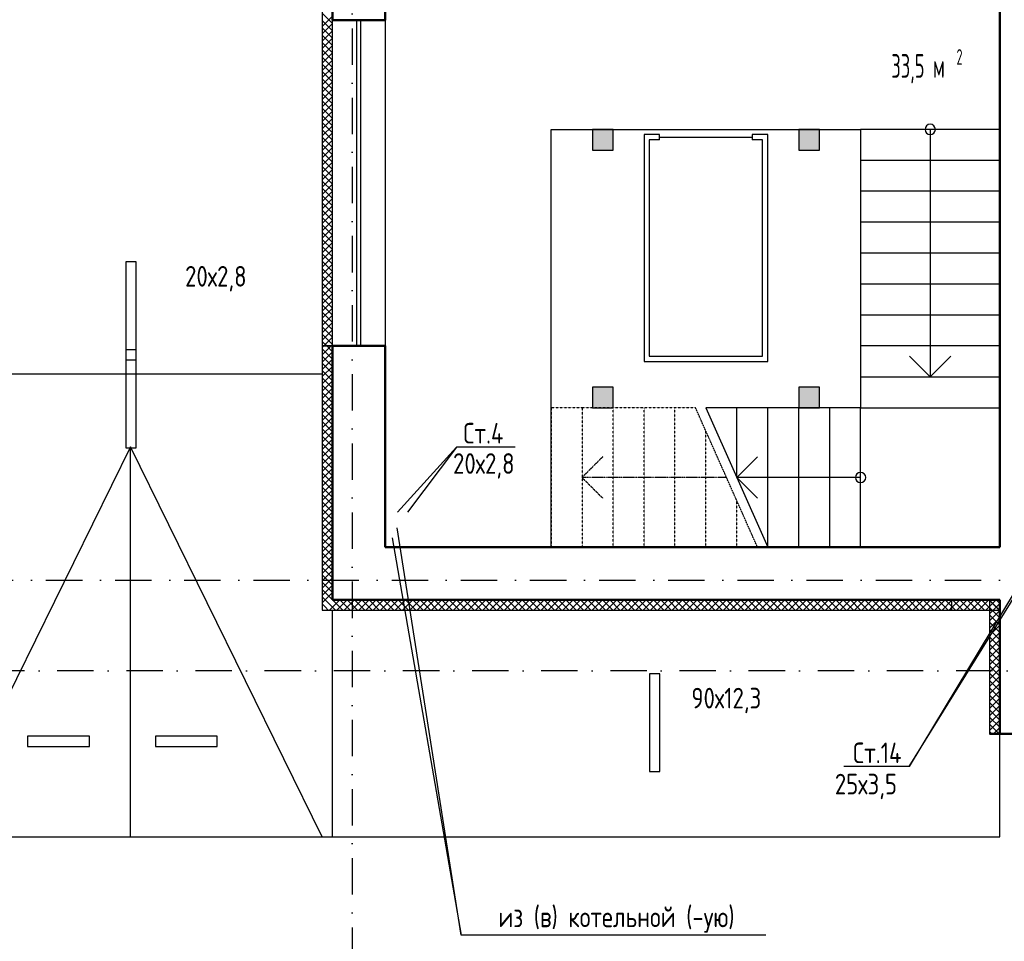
# Model space of a CAD drawing. Extents: x -1560602 to 321118, y -2308202 to -430103.
# Tile 63 of 104: x -1544803 to -1535256, y -2121697 to -2112761. Entities that reach past the tile are written whole.
import ezdxf
from ezdxf.enums import TextEntityAlignment as Align

# ---------------------------------------------------------------- set-up
doc = ezdxf.new("R2010")
doc.units = 0
doc.header["$MEASUREMENT"] = 0
for name, pattern in [('Dot & Dashed', [670.277762, 352.777767, -176.388884, 0, -141.111112]), ('Штриховая', [0.4, 0.2, -0.2]), ('Штрихпунктирная', [0.670278, 0.352778, -0.176389, 0, -0.141111])]:
    doc.linetypes.add(name, pattern=pattern)
doc.layers.get('0').update_dxf_attribs({"color": 255, "linetype": 'CONTINUOUS'})
for name, color, linetype in [('Оси', 253, 'Dot & Dashed'), ('отделка', 240, 'CONTINUOUS'), ('Текст', 7, 'CONTINUOUS'), ('Утеплитель', 6, 'CONTINUOUS')]:
    doc.layers.add(name, color=color, linetype=linetype)
doc.layers.add('СПДС_СИМВОЛЫ', color=6, linetype='CONTINUOUS', lineweight=25)
doc.layers.add('стены', color=5, linetype='CONTINUOUS', lineweight=50)
doc.styles.get("Standard").update_dxf_attribs({"font": 'spds.shx', "width": 0.7, "height": 250})

msp = doc.modelspace()

# ---------------------------------------------------------------- hatches: boundary and pattern name
at = {"linetype": 'Continuous', "lineweight": 5}
for points in [[(-1539249.3, -2114024.8), (-1539049.3, -2114024.8), (-1539049.3, -2113824.8), (-1539249.3, -2113824.8)], [(-1537249.3, -2114024.8), (-1537049.3, -2114024.8), (-1537049.3, -2113824.8), (-1537249.3, -2113824.8)], [(-1539249.3, -2116524.8), (-1539049.3, -2116524.8), (-1539049.3, -2116324.8), (-1539249.3, -2116324.8)], [(-1537249.3, -2116524.8), (-1537049.3, -2116524.8), (-1537049.3, -2116324.8), (-1537249.3, -2116324.8)]]:
    msp.add_hatch(color=0, dxfattribs=at).paths.add_polyline_path(points, flags=0)

# ---------------------------------------------------------------- linework, layer by layer
at = {"color": 0, "linetype": 'Continuous'}
for p, q in [((-1539649.3, -2117874.8), (-1539649.3, -2113824.8)), ((-1539649.3, -2113824.8), (-1536649.3, -2113824.8)), ((-1539049.3, -2113824.8), (-1539249.3, -2113824.8)), ((-1539249.3, -2113824.8), (-1539249.3, -2114024.8)), ((-1539049.3, -2114024.8), (-1539049.3, -2113824.8)), ((-1538749.3, -2113874.8), (-1538749.3, -2116074.8)), ((-1538599.3, -2113874.8), (-1538749.3, -2113874.8)), ((-1538599.3, -2113924.8), (-1538599.3, -2113874.8)), ((-1537549.3, -2113874.8), (-1537699.3, -2113874.8)), ((-1537699.3, -2113874.8), (-1537699.3, -2113924.8)), ((-1537549.3, -2116074.8), (-1537549.3, -2113874.8)), ((-1537049.3, -2113824.8), (-1537249.3, -2113824.8)), ((-1537249.3, -2113824.8), (-1537249.3, -2114024.8)), ((-1537049.3, -2114024.8), (-1537049.3, -2113824.8)), ((-1535299.3, -2113824.8), (-1536649.3, -2113824.8)), ((-1536649.3, -2113824.8), (-1536649.3, -2116224.8)), ((-1535974.3, -2113824.8), (-1535974.3, -2116224.8)), ((-1535299.3, -2116224.8), (-1535299.3, -2113824.8)), ((-1538699.3, -2113924.8), (-1538699.3, -2116024.8)), ((-1538599.3, -2113924.8), (-1538699.3, -2113924.8)), ((-1538599.3, -2113899.8), (-1537699.3, -2113899.8)), ((-1537599.3, -2113924.8), (-1537699.3, -2113924.8)), ((-1537599.3, -2116024.8), (-1537599.3, -2113924.8)), ((-1539249.3, -2114024.8), (-1539049.3, -2114024.8)), ((-1537249.3, -2114024.8), (-1537049.3, -2114024.8)), ((-1535299.3, -2114124.8), (-1536649.3, -2114124.8)), ((-1535299.3, -2114424.8), (-1536649.3, -2114424.8)), ((-1535299.3, -2114724.8), (-1536649.3, -2114724.8)), ((-1535299.3, -2115024.8), (-1536649.3, -2115024.8)), ((-1535299.3, -2115324.8), (-1536649.3, -2115324.8)), ((-1535299.3, -2115624.8), (-1536649.3, -2115624.8)), ((-1535299.3, -2115924.8), (-1536649.3, -2115924.8)), ((-1538749.3, -2116074.8), (-1537549.3, -2116074.8)), ((-1538699.3, -2116024.8), (-1537599.3, -2116024.8)), ((-1536174.3, -2116024.8), (-1535974.3, -2116224.8)), ((-1535974.3, -2116224.8), (-1535774.3, -2116024.8)), ((-1536649.3, -2116224.8), (-1535299.3, -2116224.8)), ((-1536649.3, -2116224.8), (-1536649.3, -2116524.8)), ((-1535299.3, -2116524.8), (-1535299.3, -2116224.8)), ((-1539049.3, -2116324.8), (-1539249.3, -2116324.8)), ((-1539249.3, -2116324.8), (-1539249.3, -2116524.8)), ((-1539049.3, -2116524.8), (-1539049.3, -2116324.8)), ((-1537049.3, -2116324.8), (-1537249.3, -2116324.8)), ((-1537249.3, -2116324.8), (-1537249.3, -2116524.8)), ((-1537049.3, -2116524.8), (-1537049.3, -2116324.8)), ((-1539249.3, -2116524.8), (-1539049.3, -2116524.8)), ((-1536649.3, -2116524.8), (-1538149.3, -2116524.8)), ((-1538149.3, -2116524.8), (-1537549.3, -2117874.8)), ((-1537849.3, -2117199.8), (-1537849.3, -2116524.8)), ((-1537549.3, -2117874.8), (-1537549.3, -2116524.8)), ((-1537249.3, -2117874.8), (-1537249.3, -2116524.8)), ((-1537249.3, -2116524.8), (-1537049.3, -2116524.8)), ((-1536949.3, -2117874.8), (-1536949.3, -2116524.8)), ((-1536649.3, -2116524.8), (-1535299.3, -2116524.8)), ((-1536649.3, -2117874.8), (-1536649.3, -2116524.8)), ((-1537649.3, -2116999.8), (-1537849.3, -2117199.8)), ((-1537849.3, -2117199.8), (-1537649.3, -2117399.8)), ((-1536649.3, -2117199.8), (-1537849.3, -2117199.8)), ((-1537549.3, -2117874.8), (-1536649.3, -2117874.8))]:
    msp.add_line(p, q, dxfattribs=at)
at = {"color": 0, "ltscale": 100}
for p, q in [((-1545589.3, -2116194.8), (-1541869.3, -2116194.8)), ((-1543729.3, -2116902.4), (-1545589.3, -2120684.8)), ((-1543729.3, -2120684.8), (-1543729.3, -2116902.4)), ((-1541869.3, -2120684.8), (-1543729.3, -2116902.4)), ((-1541769.3, -2120684.8), (-1541769.3, -2118484.8)), ((-1535299.3, -2120684.8), (-1535299.3, -2119684.8)), ((-1545589.3, -2120684.8), (-1541769.3, -2120684.8)), ((-1541769.3, -2120684.8), (-1535299.3, -2120684.8))]:
    msp.add_line(p, q, dxfattribs=at)
at = {"color": 0, "linetype": 'Штриховая'}
for p, q in [((-1539349.3, -2116524.8), (-1539649.3, -2116524.8)), ((-1539649.3, -2116524.8), (-1539649.3, -2117874.8)), ((-1538249.2, -2116524.8), (-1539349.3, -2116524.8)), ((-1539349.3, -2116524.8), (-1539349.3, -2117874.8)), ((-1539049.3, -2117874.8), (-1539049.3, -2116524.8)), ((-1538749.3, -2117874.8), (-1538749.3, -2116524.8)), ((-1538449.3, -2117874.8), (-1538449.3, -2116524.8)), ((-1537649.2, -2117874.8), (-1538249.2, -2116524.8)), ((-1538149.3, -2117874.8), (-1538149.3, -2116749.6)), ((-1537849.3, -2117874.8), (-1537849.3, -2117424.6)), ((-1539649.3, -2117874.8), (-1539349.3, -2117874.8)), ((-1539349.3, -2117874.8), (-1537649.2, -2117874.8))]:
    msp.add_line(p, q, dxfattribs=at)
at = {"color": 0}
for p, q in [((-1541137.9, -2117535.4), (-1540567.6, -2116904.2, 0)), ((-1540567.6, -2116904.2, 0), (-1541043.9, -2117535.4)), ((-1539997.4, -2116904.2, 0), (-1540567.6, -2116904.2, 0)), ((-1540522.1, -2121637), (-1541144.3, -2117689.3, 0)), ((-1536178.2, -2120003.4, 0), (-1534747.8, -2117691.4, 0)), ((-1541192.2, -2117784.4, 0), (-1540522.1, -2121637)), ((-1534844.3, -2117786, 0), (-1536178.2, -2120003.4, 0)), ((-1536178.2, -2120003.4, 0), (-1536812.2, -2120003.4, 0)), ((-1537569.6, -2121637), (-1540522.1, -2121637))]:
    msp.add_line(p, q, dxfattribs=at)
at = {"color": 0, "linetype": 'Штрихпунктирная'}
for p, q in [((-1539149.3, -2116999.8), (-1539349.3, -2117199.8)), ((-1539349.3, -2117199.8), (-1539149.3, -2117399.8)), ((-1537949.2, -2117199.8), (-1539349.3, -2117199.8))]:
    msp.add_line(p, q, dxfattribs=at)
at = {"color": 0, "linetype": 'Continuous'}
for centre, start, end in [((-1535974.3, -2113824.8), 0, 180), ((-1535974.3, -2113824.8), 180, 0), ((-1536649.3, -2117199.8), 90, 270), ((-1536649.3, -2117199.8), 270, 90)]:
    msp.add_arc(centre, 50, start, end, dxfattribs=at)
at = {"layer": 'Оси', "color": 0, "linetype": 'Штрихпунктирная', "lineweight": -3, "ltscale": 1000}
for p, q in [((-1541579.3, -2109494.8), (-1541579.3, -2132549.8)), ((-1556614.6, -2118194.8), (-1502159.3, -2118194.8)), ((-1497159.3, -2119074.8), (-1556614.5, -2119074.8))]:
    msp.add_line(p, q, dxfattribs=at)
at = {"layer": 'отделка', "color": 0, "ltscale": 100}
for p, q in [((-1541769.3, -2115924.6), (-1541769.3, -2112764.6)), ((-1541534.3, -2115924.6), (-1541534.3, -2112764.6)), ((-1541494.3, -2115924.6), (-1541494.3, -2112764.6)), ((-1541259.3, -2112764.6), (-1541259.3, -2115924.6))]:
    msp.add_line(p, q, dxfattribs=at)
at = {"layer": 'СПДС_СИМВОЛЫ', "color": 0, "ltscale": 100}
for points in [[(-1543774.5, -2116059.3), (-1543674, -2116059.3), (-1543674, -2115109.3), (-1543774.5, -2115109.3), (-1543774.5, -2116059.3)], [(-1543774.5, -2116912.7), (-1543674, -2116912.7), (-1543674, -2115962.7), (-1543774.5, -2115962.7), (-1543774.5, -2116912.7)], [(-1538696.6, -2120052), (-1538596, -2120052), (-1538596, -2119102), (-1538696.6, -2119102), (-1538696.6, -2120052)], [(-1544725.9, -2119809.2), (-1544125.9, -2119809.2), (-1544125.9, -2119708.6), (-1544725.9, -2119708.6), (-1544725.9, -2119809.2)], [(-1543486.4, -2119809.2), (-1542886.4, -2119809.2), (-1542886.4, -2119708.6), (-1543486.4, -2119708.6), (-1543486.4, -2119809.2)]]:
    msp.add_lwpolyline(points, dxfattribs=at)
at = {"layer": 'стены', "color": 0, "linetype": 'Continuous'}
for p, q in [((-1541769.3, -2110304.5), (-1541769.3, -2112764.6)), ((-1541259.3, -2112764.6), (-1541259.3, -2110814.5)), ((-1535299.3, -2112384.5), (-1535299.3, -2117874.8)), ((-1541769.3, -2115924.6), (-1541769.3, -2118384.8)), ((-1541259.3, -2117874.8), (-1541259.3, -2115924.6)), ((-1535764.3, -2117874.8), (-1541259.3, -2117874.8)), ((-1537464.3, -2117874.8), (-1539094.3, -2117874.8)), ((-1535299.3, -2117874.8), (-1535764.3, -2117874.8)), ((-1541769.3, -2118384.8), (-1535764.3, -2118384.8)), ((-1539094.3, -2118384.8), (-1537464.3, -2118384.8)), ((-1535764.3, -2118384.8), (-1535299.3, -2118384.8)), ((-1535299.3, -2118384.8), (-1535299.3, -2119684.8)), ((-1535299.3, -2118484.8), (-1535299.3, -2118384.8)), ((-1535399.3, -2119684.8), (-1534819.3, -2119684.8))]:
    msp.add_line(p, q, dxfattribs=at)
at = {"layer": 'стены', "color": 0, "ltscale": 100}
for p, q in [((-1541259.3, -2112764.6), (-1541769.3, -2112764.6)), ((-1541259.3, -2115924.6), (-1541769.3, -2115924.6))]:
    msp.add_line(p, q, dxfattribs=at)
at = {"layer": 'Утеплитель', "color": 0, "linetype": 'Continuous'}
for p, q in [((-1541869.3, -2110204.5), (-1541869.3, -2115924.6)), ((-1541769.3, -2112798.7), (-1541869.3, -2112698.7)), ((-1541869.3, -2112827.9), (-1541769.3, -2112727.9)), ((-1541769.3, -2112869.4), (-1541869.3, -2112769.4)), ((-1541869.3, -2112898.7), (-1541769.3, -2112798.7)), ((-1541769.3, -2112940.1), (-1541869.3, -2112840.1)), ((-1541869.3, -2112969.4), (-1541769.3, -2112869.4)), ((-1541769.3, -2113010.8), (-1541869.3, -2112910.8)), ((-1541869.3, -2113040.1), (-1541769.3, -2112940.1)), ((-1541769.3, -2113081.5), (-1541869.3, -2112981.5)), ((-1541869.3, -2113110.8), (-1541769.3, -2113010.8)), ((-1541769.3, -2113152.2), (-1541869.3, -2113052.2)), ((-1541869.3, -2113181.5), (-1541769.3, -2113081.5)), ((-1541769.3, -2113222.9), (-1541869.3, -2113122.9)), ((-1541869.3, -2113252.2), (-1541769.3, -2113152.2)), ((-1541769.3, -2113293.6), (-1541869.3, -2113193.6)), ((-1541869.3, -2113322.9), (-1541769.3, -2113222.9)), ((-1541769.3, -2113364.3), (-1541869.3, -2113264.3)), ((-1541869.3, -2113393.6), (-1541769.3, -2113293.6)), ((-1541769.3, -2113435.1), (-1541869.3, -2113335.1)), ((-1541869.3, -2113464.3), (-1541769.3, -2113364.3)), ((-1541769.3, -2113505.8), (-1541869.3, -2113405.8)), ((-1541869.3, -2113535.1), (-1541769.3, -2113435.1)), ((-1541769.3, -2113576.5), (-1541869.3, -2113476.5)), ((-1541869.3, -2113605.8), (-1541769.3, -2113505.8)), ((-1541769.3, -2113647.2), (-1541869.3, -2113547.2)), ((-1541869.3, -2113676.5), (-1541769.3, -2113576.5)), ((-1541769.3, -2113717.9), (-1541869.3, -2113617.9)), ((-1541869.3, -2113747.2), (-1541769.3, -2113647.2)), ((-1541769.3, -2113788.6), (-1541869.3, -2113688.6)), ((-1541869.3, -2113817.9), (-1541769.3, -2113717.9)), ((-1541769.3, -2113859.3), (-1541869.3, -2113759.3)), ((-1541869.3, -2113888.6), (-1541769.3, -2113788.6)), ((-1541769.3, -2113930), (-1541869.3, -2113830)), ((-1541869.3, -2113959.3), (-1541769.3, -2113859.3)), ((-1541769.3, -2114000.7), (-1541869.3, -2113900.7)), ((-1541869.3, -2114030), (-1541769.3, -2113930)), ((-1541769.3, -2114071.4), (-1541869.3, -2113971.4)), ((-1541869.3, -2114100.7), (-1541769.3, -2114000.7)), ((-1541769.3, -2114142.2), (-1541869.3, -2114042.2)), ((-1541869.3, -2114171.4), (-1541769.3, -2114071.4)), ((-1541769.3, -2114212.9), (-1541869.3, -2114112.9)), ((-1541869.3, -2114242.2), (-1541769.3, -2114142.2)), ((-1541769.3, -2114283.6), (-1541869.3, -2114183.6)), ((-1541869.3, -2114312.9), (-1541769.3, -2114212.9)), ((-1541769.3, -2114354.3), (-1541869.3, -2114254.3)), ((-1541869.3, -2114383.6), (-1541769.3, -2114283.6)), ((-1541769.3, -2114425), (-1541869.3, -2114325)), ((-1541869.3, -2114454.3), (-1541769.3, -2114354.3)), ((-1541769.3, -2114495.7), (-1541869.3, -2114395.7)), ((-1541869.3, -2114525), (-1541769.3, -2114425)), ((-1541769.3, -2114566.4), (-1541869.3, -2114466.4)), ((-1541869.3, -2114595.7), (-1541769.3, -2114495.7)), ((-1541769.3, -2114637.1), (-1541869.3, -2114537.1)), ((-1541869.3, -2114666.4), (-1541769.3, -2114566.4)), ((-1541769.3, -2114707.8), (-1541869.3, -2114607.8)), ((-1541869.3, -2114737.1), (-1541769.3, -2114637.1)), ((-1541769.3, -2114778.6), (-1541869.3, -2114678.6)), ((-1541869.3, -2114807.8), (-1541769.3, -2114707.8)), ((-1541769.3, -2114849.3), (-1541869.3, -2114749.3)), ((-1541869.3, -2114878.6), (-1541769.3, -2114778.6)), ((-1541769.3, -2114920), (-1541869.3, -2114820)), ((-1541869.3, -2114949.3), (-1541769.3, -2114849.3)), ((-1541769.3, -2114990.7), (-1541869.3, -2114890.7)), ((-1541869.3, -2115020), (-1541769.3, -2114920)), ((-1541769.3, -2115061.4), (-1541869.3, -2114961.4)), ((-1541869.3, -2115090.7), (-1541769.3, -2114990.7)), ((-1541769.3, -2115132.1), (-1541869.3, -2115032.1)), ((-1541869.3, -2115161.4), (-1541769.3, -2115061.4)), ((-1541769.3, -2115202.8), (-1541869.3, -2115102.8)), ((-1541869.3, -2115232.1), (-1541769.3, -2115132.1)), ((-1541769.3, -2115273.5), (-1541869.3, -2115173.5)), ((-1541869.3, -2115302.8), (-1541769.3, -2115202.8)), ((-1541769.3, -2115344.2), (-1541869.3, -2115244.2)), ((-1541869.3, -2115373.5), (-1541769.3, -2115273.5)), ((-1541769.3, -2115415), (-1541869.3, -2115315)), ((-1541869.3, -2115444.2), (-1541769.3, -2115344.2)), ((-1541769.3, -2115485.7), (-1541869.3, -2115385.7)), ((-1541869.3, -2115515), (-1541769.3, -2115415)), ((-1541769.3, -2115556.4), (-1541869.3, -2115456.4)), ((-1541869.3, -2115585.7), (-1541769.3, -2115485.7)), ((-1541769.3, -2115627.1), (-1541869.3, -2115527.1)), ((-1541869.3, -2115656.4), (-1541769.3, -2115556.4)), ((-1541769.3, -2115697.8), (-1541869.3, -2115597.8)), ((-1541869.3, -2115727.1), (-1541769.3, -2115627.1)), ((-1541769.3, -2115768.5), (-1541869.3, -2115668.5)), ((-1541869.3, -2115797.8), (-1541769.3, -2115697.8)), ((-1541769.3, -2115839.2), (-1541869.3, -2115739.2)), ((-1541869.3, -2115868.5), (-1541769.3, -2115768.5)), ((-1541769.3, -2115909.9), (-1541869.3, -2115809.9)), ((-1541825.3, -2115924.6), (-1541869.3, -2115880.6)), ((-1541854.7, -2115924.6), (-1541769.3, -2115839.2)), ((-1541869.3, -2115924.6), (-1541769.3, -2115924.6)), ((-1541869.3, -2115924.6), (-1541869.3, -2118484.8)), ((-1541869.3, -2115939.2), (-1541854.7, -2115924.6)), ((-1541869.3, -2116009.9), (-1541784, -2115924.6)), ((-1541769.3, -2116051.3), (-1541869.3, -2115951.3)), ((-1541869.3, -2116080.6), (-1541769.3, -2115980.6)), ((-1541769.3, -2115980.6), (-1541825.3, -2115924.6)), ((-1541784, -2115924.6), (-1541769.3, -2115909.9)), ((-1541769.3, -2116122.1), (-1541869.3, -2116022.1)), ((-1541869.3, -2116151.3), (-1541769.3, -2116051.3)), ((-1541769.3, -2116192.8), (-1541869.3, -2116092.8)), ((-1541869.3, -2116222.1), (-1541769.3, -2116122.1)), ((-1541769.3, -2116263.5), (-1541869.3, -2116163.5)), ((-1541869.3, -2116292.8), (-1541769.3, -2116192.8)), ((-1541769.3, -2116334.2), (-1541869.3, -2116234.2)), ((-1541869.3, -2116363.5), (-1541769.3, -2116263.5)), ((-1541769.3, -2116404.9), (-1541869.3, -2116304.9)), ((-1541869.3, -2116434.2), (-1541769.3, -2116334.2)), ((-1541769.3, -2116475.6), (-1541869.3, -2116375.6)), ((-1541869.3, -2116504.9), (-1541769.3, -2116404.9)), ((-1541769.3, -2116546.3), (-1541869.3, -2116446.3)), ((-1541869.3, -2116575.6), (-1541769.3, -2116475.6)), ((-1541769.3, -2116617), (-1541869.3, -2116517)), ((-1541869.3, -2116646.3), (-1541769.3, -2116546.3)), ((-1541769.3, -2116687.7), (-1541869.3, -2116587.7)), ((-1541869.3, -2116717), (-1541769.3, -2116617)), ((-1541769.3, -2116758.5), (-1541869.3, -2116658.5)), ((-1541869.3, -2116787.7), (-1541769.3, -2116687.7)), ((-1541769.3, -2116829.2), (-1541869.3, -2116729.2)), ((-1541869.3, -2116858.5), (-1541769.3, -2116758.5)), ((-1541769.3, -2116899.9), (-1541869.3, -2116799.9)), ((-1541869.3, -2116929.2), (-1541769.3, -2116829.2)), ((-1541769.3, -2116970.6), (-1541869.3, -2116870.6)), ((-1541869.3, -2116999.9), (-1541769.3, -2116899.9)), ((-1541769.3, -2117041.3), (-1541869.3, -2116941.3)), ((-1541869.3, -2117070.6), (-1541769.3, -2116970.6)), ((-1541769.3, -2117112), (-1541869.3, -2117012)), ((-1541869.3, -2117141.3), (-1541769.3, -2117041.3)), ((-1541769.3, -2117182.7), (-1541869.3, -2117082.7)), ((-1541869.3, -2117212), (-1541769.3, -2117112)), ((-1541769.3, -2117253.4), (-1541869.3, -2117153.4)), ((-1541869.3, -2117282.7), (-1541769.3, -2117182.7)), ((-1541769.3, -2117324.1), (-1541869.3, -2117224.1)), ((-1541869.3, -2117353.4), (-1541769.3, -2117253.4)), ((-1541769.3, -2117394.9), (-1541869.3, -2117294.9)), ((-1541869.3, -2117424.1), (-1541769.3, -2117324.1)), ((-1541769.3, -2117465.6), (-1541869.3, -2117365.6)), ((-1541869.3, -2117494.9), (-1541769.3, -2117394.9)), ((-1541769.3, -2117536.3), (-1541869.3, -2117436.3)), ((-1541869.3, -2117565.6), (-1541769.3, -2117465.6)), ((-1541769.3, -2117607), (-1541869.3, -2117507)), ((-1541869.3, -2117636.3), (-1541769.3, -2117536.3)), ((-1541769.3, -2117677.7), (-1541869.3, -2117577.7)), ((-1541869.3, -2117707), (-1541769.3, -2117607)), ((-1541769.3, -2117748.4), (-1541869.3, -2117648.4)), ((-1541869.3, -2117777.7), (-1541769.3, -2117677.7)), ((-1541769.3, -2117819.1), (-1541869.3, -2117719.1)), ((-1541869.3, -2117848.4), (-1541769.3, -2117748.4)), ((-1541769.3, -2117889.8), (-1541869.3, -2117789.8)), ((-1541869.3, -2117919.1), (-1541769.3, -2117819.1)), ((-1541769.3, -2117960.5), (-1541869.3, -2117860.5)), ((-1541869.3, -2117989.8), (-1541769.3, -2117889.8)), ((-1541769.3, -2118031.2), (-1541869.3, -2117931.2)), ((-1541869.3, -2118060.5), (-1541769.3, -2117960.5)), ((-1541769.3, -2118102), (-1541869.3, -2118002)), ((-1541869.3, -2118131.2), (-1541769.3, -2118031.2)), ((-1541769.3, -2118172.7), (-1541869.3, -2118072.7)), ((-1541869.3, -2118202), (-1541769.3, -2118102)), ((-1541769.3, -2118243.4), (-1541869.3, -2118143.4)), ((-1541869.3, -2118272.7), (-1541769.3, -2118172.7)), ((-1541769.3, -2118314.1), (-1541869.3, -2118214.1)), ((-1541869.3, -2118343.4), (-1541769.3, -2118243.4)), ((-1541769.3, -2118384.8), (-1541869.3, -2118284.8)), ((-1541869.3, -2118414.1), (-1541769.3, -2118314.1)), ((-1541804.7, -2118420.2), (-1541869.3, -2118355.5)), ((-1541840, -2118455.5), (-1541869.3, -2118426.2)), ((-1541810.7, -2118484.8), (-1541840, -2118455.5)), ((-1541740, -2118484.8), (-1541804.7, -2118420.2)), ((-1541798.6, -2118484.8), (-1541698.6, -2118384.8)), ((-1541669.3, -2118484.8), (-1541769.3, -2118384.8)), ((-1541727.9, -2118484.8), (-1541627.9, -2118384.8)), ((-1541598.6, -2118484.8), (-1541698.6, -2118384.8)), ((-1541657.2, -2118484.8), (-1541557.2, -2118384.8)), ((-1541527.9, -2118484.8), (-1541627.9, -2118384.8)), ((-1541586.5, -2118484.8), (-1541486.5, -2118384.8)), ((-1541457.2, -2118484.8), (-1541557.2, -2118384.8)), ((-1541515.8, -2118484.8), (-1541415.8, -2118384.8)), ((-1541386.5, -2118484.8), (-1541486.5, -2118384.8)), ((-1541445.1, -2118484.8), (-1541345.1, -2118384.8)), ((-1541315.8, -2118484.8), (-1541415.8, -2118384.8)), ((-1541374.3, -2118484.8), (-1541274.3, -2118384.8)), ((-1541245.1, -2118484.8), (-1541345.1, -2118384.8)), ((-1541303.6, -2118484.8), (-1541203.6, -2118384.8)), ((-1541174.3, -2118484.8), (-1541274.3, -2118384.8)), ((-1541232.9, -2118484.8), (-1541132.9, -2118384.8)), ((-1541103.6, -2118484.8), (-1541203.6, -2118384.8)), ((-1541162.2, -2118484.8), (-1541062.2, -2118384.8)), ((-1541032.9, -2118484.8), (-1541132.9, -2118384.8)), ((-1541091.5, -2118484.8), (-1540991.5, -2118384.8)), ((-1540962.2, -2118484.8), (-1541062.2, -2118384.8)), ((-1541020.8, -2118484.8), (-1540920.8, -2118384.8)), ((-1540891.5, -2118484.8), (-1540991.5, -2118384.8)), ((-1540950.1, -2118484.8), (-1540850.1, -2118384.8)), ((-1540820.8, -2118484.8), (-1540920.8, -2118384.8)), ((-1540879.4, -2118484.8), (-1540779.4, -2118384.8)), ((-1540750.1, -2118484.8), (-1540850.1, -2118384.8)), ((-1540808.7, -2118484.8), (-1540708.7, -2118384.8)), ((-1540679.4, -2118484.8), (-1540779.4, -2118384.8)), ((-1540737.9, -2118484.8), (-1540637.9, -2118384.8)), ((-1540608.7, -2118484.8), (-1540708.7, -2118384.8)), ((-1540667.2, -2118484.8), (-1540567.2, -2118384.8)), ((-1540537.9, -2118484.8), (-1540637.9, -2118384.8)), ((-1540596.5, -2118484.8), (-1540496.5, -2118384.8)), ((-1540467.2, -2118484.8), (-1540567.2, -2118384.8)), ((-1540525.8, -2118484.8), (-1540425.8, -2118384.8)), ((-1540396.5, -2118484.8), (-1540496.5, -2118384.8)), ((-1540455.1, -2118484.8), (-1540355.1, -2118384.8)), ((-1540325.8, -2118484.8), (-1540425.8, -2118384.8)), ((-1540384.4, -2118484.8), (-1540284.4, -2118384.8)), ((-1540255.1, -2118484.8), (-1540355.1, -2118384.8)), ((-1540313.7, -2118484.8), (-1540213.7, -2118384.8)), ((-1540184.4, -2118484.8), (-1540284.4, -2118384.8)), ((-1540243, -2118484.8), (-1540143, -2118384.8)), ((-1540113.7, -2118484.8), (-1540213.7, -2118384.8)), ((-1540172.3, -2118484.8), (-1540072.3, -2118384.8)), ((-1540043, -2118484.8), (-1540143, -2118384.8)), ((-1540101.5, -2118484.8), (-1540001.5, -2118384.8)), ((-1539972.3, -2118484.8), (-1540072.3, -2118384.8)), ((-1540030.8, -2118484.8), (-1539930.8, -2118384.8)), ((-1539901.5, -2118484.8), (-1540001.5, -2118384.8)), ((-1539960.1, -2118484.8), (-1539860.1, -2118384.8)), ((-1539830.8, -2118484.8), (-1539930.8, -2118384.8)), ((-1539889.4, -2118484.8), (-1539789.4, -2118384.8)), ((-1539760.1, -2118484.8), (-1539860.1, -2118384.8)), ((-1539818.7, -2118484.8), (-1539718.7, -2118384.8)), ((-1539689.4, -2118484.8), (-1539789.4, -2118384.8)), ((-1539748, -2118484.8), (-1539648, -2118384.8)), ((-1539618.7, -2118484.8), (-1539718.7, -2118384.8)), ((-1539677.3, -2118484.8), (-1539577.3, -2118384.8)), ((-1539548, -2118484.8), (-1539648, -2118384.8)), ((-1539606.6, -2118484.8), (-1539506.6, -2118384.8)), ((-1539477.3, -2118484.8), (-1539577.3, -2118384.8)), ((-1539535.9, -2118484.8), (-1539435.9, -2118384.8)), ((-1539406.6, -2118484.8), (-1539506.6, -2118384.8)), ((-1539465.2, -2118484.8), (-1539365.2, -2118384.8)), ((-1539335.9, -2118484.8), (-1539435.9, -2118384.8)), ((-1539394.4, -2118484.8), (-1539294.4, -2118384.8)), ((-1539265.2, -2118484.8), (-1539365.2, -2118384.8)), ((-1539323.7, -2118484.8), (-1539223.7, -2118384.8)), ((-1539194.4, -2118484.8), (-1539294.4, -2118384.8)), ((-1539253, -2118484.8), (-1539153, -2118384.8)), ((-1539123.7, -2118484.8), (-1539223.7, -2118384.8)), ((-1539182.3, -2118484.8), (-1539082.3, -2118384.8)), ((-1539053, -2118484.8), (-1539153, -2118384.8)), ((-1539111.6, -2118484.8), (-1539011.6, -2118384.8)), ((-1538982.3, -2118484.8), (-1539082.3, -2118384.8)), ((-1539040.9, -2118484.8), (-1538940.9, -2118384.8)), ((-1538911.6, -2118484.8), (-1539011.6, -2118384.8)), ((-1538970.2, -2118484.8), (-1538870.2, -2118384.8)), ((-1538840.9, -2118484.8), (-1538940.9, -2118384.8)), ((-1538899.5, -2118484.8), (-1538799.5, -2118384.8)), ((-1538770.2, -2118484.8), (-1538870.2, -2118384.8)), ((-1538828.8, -2118484.8), (-1538728.8, -2118384.8)), ((-1538699.5, -2118484.8), (-1538799.5, -2118384.8)), ((-1538758, -2118484.8), (-1538658, -2118384.8)), ((-1538628.8, -2118484.8), (-1538728.8, -2118384.8)), ((-1538687.3, -2118484.8), (-1538587.3, -2118384.8)), ((-1538558, -2118484.8), (-1538658, -2118384.8)), ((-1538616.6, -2118484.8), (-1538516.6, -2118384.8)), ((-1538487.3, -2118484.8), (-1538587.3, -2118384.8)), ((-1538545.9, -2118484.8), (-1538445.9, -2118384.8)), ((-1538416.6, -2118484.8), (-1538516.6, -2118384.8)), ((-1538475.2, -2118484.8), (-1538375.2, -2118384.8)), ((-1538345.9, -2118484.8), (-1538445.9, -2118384.8)), ((-1538404.5, -2118484.8), (-1538304.5, -2118384.8)), ((-1538275.2, -2118484.8), (-1538375.2, -2118384.8)), ((-1538333.8, -2118484.8), (-1538233.8, -2118384.8)), ((-1538204.5, -2118484.8), (-1538304.5, -2118384.8)), ((-1538263.1, -2118484.8), (-1538163.1, -2118384.8)), ((-1538133.8, -2118484.8), (-1538233.8, -2118384.8)), ((-1538192.4, -2118484.8), (-1538092.4, -2118384.8)), ((-1538063.1, -2118484.8), (-1538163.1, -2118384.8)), ((-1538121.6, -2118484.8), (-1538021.6, -2118384.8)), ((-1537992.4, -2118484.8), (-1538092.4, -2118384.8)), ((-1538050.9, -2118484.8), (-1537950.9, -2118384.8)), ((-1537921.6, -2118484.8), (-1538021.6, -2118384.8)), ((-1537980.2, -2118484.8), (-1537880.2, -2118384.8)), ((-1537850.9, -2118484.8), (-1537950.9, -2118384.8)), ((-1537909.5, -2118484.8), (-1537809.5, -2118384.8)), ((-1537780.2, -2118484.8), (-1537880.2, -2118384.8)), ((-1537838.8, -2118484.8), (-1537738.8, -2118384.8)), ((-1537709.5, -2118484.8), (-1537809.5, -2118384.8)), ((-1537768.1, -2118484.8), (-1537668.1, -2118384.8)), ((-1537638.8, -2118484.8), (-1537738.8, -2118384.8)), ((-1537697.4, -2118484.8), (-1537597.4, -2118384.8)), ((-1537568.1, -2118484.8), (-1537668.1, -2118384.8)), ((-1537626.7, -2118484.8), (-1537526.7, -2118384.8)), ((-1537497.4, -2118484.8), (-1537597.4, -2118384.8)), ((-1537556, -2118484.8), (-1537456, -2118384.8)), ((-1537426.7, -2118484.8), (-1537526.7, -2118384.8)), ((-1537485.3, -2118484.8), (-1537385.3, -2118384.8)), ((-1537356, -2118484.8), (-1537456, -2118384.8)), ((-1537414.5, -2118484.8), (-1537314.5, -2118384.8)), ((-1537285.3, -2118484.8), (-1537385.3, -2118384.8)), ((-1537343.8, -2118484.8), (-1537243.8, -2118384.8)), ((-1537214.5, -2118484.8), (-1537314.5, -2118384.8)), ((-1537273.1, -2118484.8), (-1537173.1, -2118384.8)), ((-1537143.8, -2118484.8), (-1537243.8, -2118384.8)), ((-1537202.4, -2118484.8), (-1537102.4, -2118384.8)), ((-1537073.1, -2118484.8), (-1537173.1, -2118384.8)), ((-1537131.7, -2118484.8), (-1537031.7, -2118384.8)), ((-1537002.4, -2118484.8), (-1537102.4, -2118384.8)), ((-1537061, -2118484.8), (-1536961, -2118384.8)), ((-1536931.7, -2118484.8), (-1537031.7, -2118384.8)), ((-1536990.3, -2118484.8), (-1536890.3, -2118384.8)), ((-1536861, -2118484.8), (-1536961, -2118384.8)), ((-1536919.6, -2118484.8), (-1536819.6, -2118384.8)), ((-1536790.3, -2118484.8), (-1536890.3, -2118384.8)), ((-1536848.9, -2118484.8), (-1536748.9, -2118384.8)), ((-1536719.6, -2118484.8), (-1536819.6, -2118384.8)), ((-1536778.1, -2118484.8), (-1536678.1, -2118384.8)), ((-1536648.9, -2118484.8), (-1536748.9, -2118384.8)), ((-1536707.4, -2118484.8), (-1536607.4, -2118384.8)), ((-1536578.1, -2118484.8), (-1536678.1, -2118384.8)), ((-1536636.7, -2118484.8), (-1536536.7, -2118384.8)), ((-1536507.4, -2118484.8), (-1536607.4, -2118384.8)), ((-1536566, -2118484.8), (-1536466, -2118384.8)), ((-1536436.7, -2118484.8), (-1536536.7, -2118384.8)), ((-1536495.3, -2118484.8), (-1536395.3, -2118384.8)), ((-1536366, -2118484.8), (-1536466, -2118384.8)), ((-1536424.6, -2118484.8), (-1536324.6, -2118384.8)), ((-1536295.3, -2118484.8), (-1536395.3, -2118384.8)), ((-1536353.9, -2118484.8), (-1536253.9, -2118384.8)), ((-1536224.6, -2118484.8), (-1536324.6, -2118384.8)), ((-1536283.2, -2118484.8), (-1536183.2, -2118384.8)), ((-1536153.9, -2118484.8), (-1536253.9, -2118384.8)), ((-1536212.5, -2118484.8), (-1536112.5, -2118384.8)), ((-1536083.2, -2118484.8), (-1536183.2, -2118384.8)), ((-1536141.7, -2118484.8), (-1536041.7, -2118384.8)), ((-1536012.5, -2118484.8), (-1536112.5, -2118384.8)), ((-1536071, -2118484.8), (-1535971, -2118384.8)), ((-1535941.7, -2118484.8), (-1536041.7, -2118384.8)), ((-1536000.3, -2118484.8), (-1535900.3, -2118384.8)), ((-1535871, -2118484.8), (-1535971, -2118384.8)), ((-1535929.6, -2118484.8), (-1535829.6, -2118384.8)), ((-1535800.3, -2118484.8), (-1535900.3, -2118384.8)), ((-1535858.9, -2118484.8), (-1535764.3, -2118390.2)), ((-1535764.3, -2118450.1), (-1535829.6, -2118384.8)), ((-1535788.2, -2118484.8), (-1535764.3, -2118460.9)), ((-1535764.3, -2118484.8), (-1535764.3, -2118384.8)), ((-1535764.3, -2118484.8), (-1535764.3, -2118384.8)), ((-1535764.3, -2118390.2), (-1535758.9, -2118384.8)), ((-1535764.3, -2118460.9), (-1535688.2, -2118384.8)), ((-1535729.6, -2118484.8), (-1535764.3, -2118450.1)), ((-1535658.9, -2118484.8), (-1535758.9, -2118384.8)), ((-1535717.5, -2118484.8), (-1535617.5, -2118384.8)), ((-1535588.2, -2118484.8), (-1535688.2, -2118384.8)), ((-1535646.8, -2118484.8), (-1535546.8, -2118384.8)), ((-1535517.5, -2118484.8), (-1535617.5, -2118384.8)), ((-1535576.1, -2118484.8), (-1535476.1, -2118384.8)), ((-1535446.8, -2118484.8), (-1535546.8, -2118384.8)), ((-1535505.4, -2118484.8), (-1535405.4, -2118384.8)), ((-1535376.1, -2118484.8), (-1535476.1, -2118384.8)), ((-1535434.6, -2118484.8), (-1535334.6, -2118384.8)), ((-1535305.4, -2118484.8), (-1535405.4, -2118384.8)), ((-1535399.3, -2118384.8), (-1535399.3, -2119684.8)), ((-1535399.3, -2118449.5), (-1535334.6, -2118384.8)), ((-1535299.3, -2118490.8), (-1535399.3, -2118390.8)), ((-1535399.3, -2118520.2), (-1535299.3, -2118420.2)), ((-1535299.3, -2118561.5), (-1535399.3, -2118461.5)), ((-1535363.9, -2118484.8), (-1535299.3, -2118420.2)), ((-1535299.3, -2118420.1), (-1535334.6, -2118384.8)), ((-1535299.3, -2118420.1), (-1535334.6, -2118384.8)), ((-1541869.3, -2118484.8), (-1535764.3, -2118484.8)), ((-1535764.3, -2118484.8), (-1535299.3, -2118484.8)), ((-1535399.3, -2118590.9), (-1535299.3, -2118490.9)), ((-1535299.3, -2118632.3), (-1535399.3, -2118532.3)), ((-1535399.3, -2118661.6), (-1535299.3, -2118561.6)), ((-1535299.3, -2118703), (-1535399.3, -2118603)), ((-1535399.3, -2118732.3), (-1535299.3, -2118632.3)), ((-1535299.3, -2118773.7), (-1535399.3, -2118673.7)), ((-1535399.3, -2118803), (-1535299.3, -2118703)), ((-1535299.3, -2118844.4), (-1535399.3, -2118744.4)), ((-1535399.3, -2118873.7), (-1535299.3, -2118773.7)), ((-1535299.3, -2118915.1), (-1535399.3, -2118815.1)), ((-1535399.3, -2118944.4), (-1535299.3, -2118844.4)), ((-1535299.3, -2118985.8), (-1535399.3, -2118885.8)), ((-1535399.3, -2119015.2), (-1535299.3, -2118915.2)), ((-1535299.3, -2119056.5), (-1535399.3, -2118956.5)), ((-1535399.3, -2119085.9), (-1535299.3, -2118985.9)), ((-1535299.3, -2119127.2), (-1535399.3, -2119027.2)), ((-1535399.3, -2119156.6), (-1535299.3, -2119056.6)), ((-1535299.3, -2119197.9), (-1535399.3, -2119097.9)), ((-1535399.3, -2119227.3), (-1535299.3, -2119127.3)), ((-1535299.3, -2119268.7), (-1535399.3, -2119168.7)), ((-1535399.3, -2119298), (-1535299.3, -2119198)), ((-1535299.3, -2119339.4), (-1535399.3, -2119239.4)), ((-1535399.3, -2119368.7), (-1535299.3, -2119268.7)), ((-1535299.3, -2119410.1), (-1535399.3, -2119310.1)), ((-1535399.3, -2119439.4), (-1535299.3, -2119339.4)), ((-1535299.3, -2119480.8), (-1535399.3, -2119380.8)), ((-1535399.3, -2119510.1), (-1535299.3, -2119410.1)), ((-1535299.3, -2119551.5), (-1535399.3, -2119451.5)), ((-1535399.3, -2119580.8), (-1535299.3, -2119480.8)), ((-1535299.3, -2119622.2), (-1535399.3, -2119522.2)), ((-1535399.3, -2119651.6), (-1535299.3, -2119551.6)), ((-1535307.4, -2119684.8), (-1535399.3, -2119592.9)), ((-1535361.9, -2119684.8), (-1535299.3, -2119622.3)), ((-1535378.1, -2119684.8), (-1535399.3, -2119663.6))]:
    msp.add_line(p, q, dxfattribs=at)
at = {"layer": 'Утеплитель', "color": 0, "ltscale": 100}
msp.add_line((-1541769.3, -2115924.6), (-1541869.3, -2115924.6), dxfattribs=at)

# ---------------------------------------------------------------- texts
at = {"color": 0}
for s, p in [('20х2,8', (-1543199.2, -2115349)), ('20х2,8', (-1540601.1, -2117164.3)), ('90х12,3', (-1538290.8, -2119439)), ('25х3,5', (-1536899.3, -2120272.6))]:
    msp.add_text(s, height=200, dxfattribs=at).set_placement(p)
for s, p in [('Ст.4', (-1540307, -2116770.4, 0)), ('Ст.14', (-1536487.9, -2119869.6, 0)), ('из (в) котельной (-ую)', (-1539016.8, -2121460.3))]:
    msp.add_text(s, height=200, dxfattribs=at).set_placement(p, align=Align.MIDDLE_CENTER)
at = {"layer": 'Текст', "color": 0, "linetype": 'Continuous', "width": 0.7}
for s, height, p in [('33,5 м', 230, (-1536351.1, -2113324.6)), ('2', 151.8, (-1535719.6, -2113198.1))]:
    msp.add_text(s, height=height, dxfattribs=at).set_placement(p)

doc.saveas('drawing.dxf')
